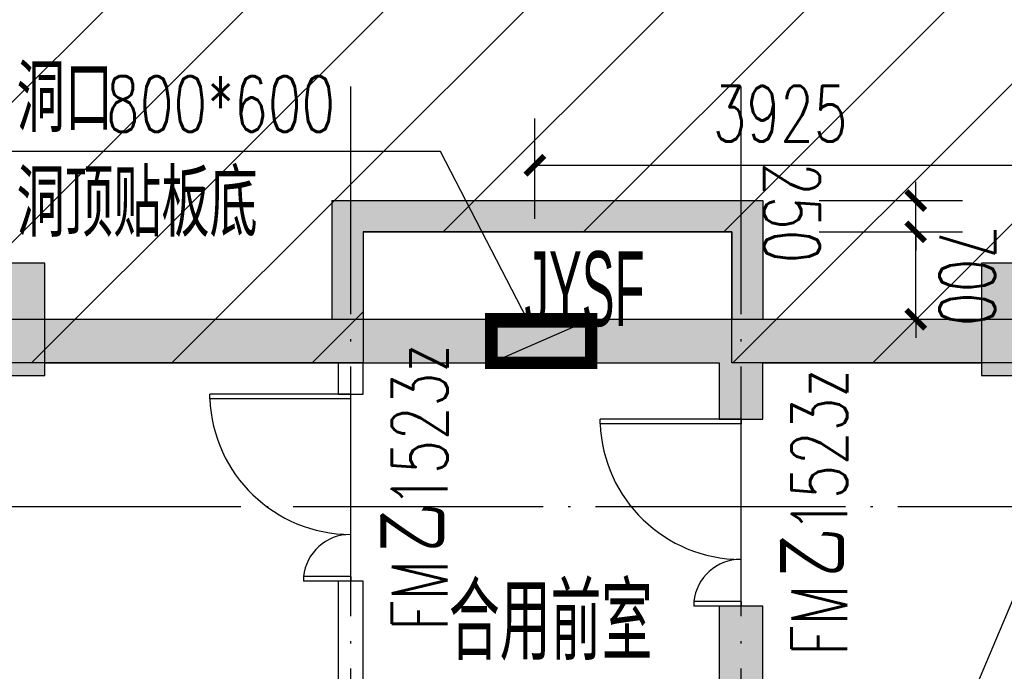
# Model space of a CAD drawing. Extents: x 797781 to 1255204, y 21234 to 1024248.
# Tile 26 of 256: x 896859 to 904741, y 94521 to 99742. Entities that reach past the tile are written whole.
import ezdxf

# ---------------------------------------------------------------- set-up
doc = ezdxf.new("R2010")
doc.units = 0
doc.header["$LTSCALE"] = 1000
doc.header["$MEASUREMENT"] = 0
doc.linetypes.add('230303生产综合楼-平面图_t8$0$DOTE', pattern=[2.42, 2, -0.2, 0.02, -0.2])
for name, color, linetype in [('230303生产综合楼-平面图_t8$0$COLUMN', 40, 'Continuous'), ('230303生产综合楼-平面图_t8$0$DIM_LEAD', 3, 'Continuous'), ('230303生产综合楼-平面图_t8$0$DOOR_FIRE', 4, 'Continuous'), ('230303生产综合楼-平面图_t8$0$DOOR_FIRE_TEXT', 7, 'Continuous'), ('230303生产综合楼-平面图_t8$0$DOTE', 1, '230303生产综合楼-平面图_t8$0$DOTE'), ('230303生产综合楼-平面图_t8$0$DUCT-加压送风管', 1, 'Continuous'), ('230303生产综合楼-平面图_t8$0$PUB_DIM', 3, 'Continuous'), ('230303生产综合楼-平面图_t8$0$PUB_HATCH', 8, 'Continuous'), ('230303生产综合楼-平面图_t8$0$PUB_TEXT', 7, 'Continuous'), ('230303生产综合楼-平面图_t8$0$WALL', 40, 'Continuous'), ('230303生产综合楼-平面图_t8$0$条件', 7, 'Continuous'), ('230303生产综合楼-平面图_t8$0$板洞', 6, 'Continuous'), ('PUB_HATCH', 8, 'Continuous')]:
    doc.layers.add(name, color=color, linetype=linetype)
doc.styles.add('230303生产综合楼-平面图_t8$0$_TCH_DIM', font='SIMPLEX', dxfattribs={"bigfont": 'GBCBIG'})
doc.styles.add('230303生产综合楼-平面图_T8$0$_TCH_DIM_T3', font='SIMPLEX', dxfattribs={"width": 0.705882, "bigfont": 'GBCBIG'})
doc.styles.add('230303生产综合楼-平面图_t8$0$_TCH_WINDOW', font='SIMPLEX', dxfattribs={"height": 3.5, "bigfont": 'GBCBIG'})
doc.styles.add('230303生产综合楼-平面图_t8$0$探索者', font='01-TSSDENG', dxfattribs={"width": 0.7, "bigfont": '02-TSSDCHN'})
doc.dimstyles.new('230303生产综合楼-平面图_T8$0$_TCH_ARCH&&150', dxfattribs={"dimtxt": 446.25, "dimasz": 150, "dimexe": 375, "dimexo": 450, "dimgap": 189.375, "dimtad": 1, "dimdec": 0, "dimzin": 0, "dimdsep": 46, "dimtxsty": '230303生产综合楼-平面图_T8$0$_TCH_DIM_T3', "dimblk": '230303生产综合楼-平面图_t8$0$_ArchTick', "dimcen": 0.09, "dimclrt": 7, "dimazin": 2, "dimtfac": 1, "dimtdec": 0, "dimtix": 1, "dimtmove": 2, "dimatfit": 3, "dimfxl": 1, "dimtolj": 1, "dimtzin": 0, "dimarcsym": 0})

# ---------------------------------------------------------------- blocks, each defined once
blk = doc.blocks.new('230303生产综合楼-平面图_t8$0$_ArchTick')
at = {"color": 0, "linetype": 'ByBlock', "const_width": 0.3}
blk.add_lwpolyline([(-0.5, -0.5), (0.5, 0.5)], dxfattribs=at)
blk = doc.blocks.new('*D6519')
at = {"layer": '230303生产综合楼-平面图_t8$0$PUB_DIM', "color": 0, "lineweight": -2, "transparency": 16777216}
for p, q in [((616529, -265449.1), (616529, -264644.8)), ((620454, -265449.1), (620454, -264644.8)), ((616529, -265019.8), (620454, -265019.8))]:
    blk.add_line(p, q, dxfattribs=at)
at = {"layer": 'Defpoints', "color": 0, "transparency": 16777216}
for p in [(620454, -265019.8), (616529, -265899.1), (620454, -265899.1)]:
    blk.add_point(p, dxfattribs=at)
at = {"layer": '230303生产综合楼-平面图_t8$0$PUB_DIM', "color": 0, "lineweight": -2, "transparency": 16777216, "xscale": 150, "yscale": 150, "zscale": 150, "rotation": 180}
blk.add_blockref('230303生产综合楼-平面图_t8$0$_ArchTick', (616529, -265019.8), dxfattribs=at)
at = {"layer": '230303生产综合楼-平面图_t8$0$PUB_DIM', "color": 0, "lineweight": -2, "transparency": 16777216, "xscale": 150, "yscale": 150, "zscale": 150}
blk.add_blockref('230303生产综合楼-平面图_t8$0$_ArchTick', (620454, -265019.8), dxfattribs=at)
at = {"layer": '230303生产综合楼-平面图_t8$0$PUB_DIM', "color": 7, "transparency": 16777216, "insert": (618491.5, -264607.3), "char_height": 446.25, "attachment_point": 5, "style": '230303生产综合楼-平面图_T8$0$_TCH_DIM_T3'}
blk.add_mtext('\\A1;3925', dxfattribs=at)
blk = doc.blocks.new('*D3005')
at = {"layer": '230303生产综合楼-平面图_t8$0$PUB_DIM', "color": 0, "lineweight": -2, "transparency": 16777216}
for p, q in [((904031.9, 98292.3), (904031.9, 98442.3)), ((903258.6, 98292.3), (904406.9, 98292.3)), ((904031.9, 98042.3), (904031.9, 98292.3)), ((903258.6, 98042.3), (904406.9, 98042.3)), ((904031.9, 98042.3), (904031.9, 97892.3))]:
    blk.add_line(p, q, dxfattribs=at)
at = {"layer": 'Defpoints', "color": 0, "transparency": 16777216}
for p in [(902808.6, 98292.3), (904031.9, 98292.3), (902808.6, 98042.3)]:
    blk.add_point(p, dxfattribs=at)
at = {"layer": '230303生产综合楼-平面图_t8$0$PUB_DIM', "color": 0, "lineweight": -2, "transparency": 16777216, "xscale": 150, "yscale": 150, "zscale": 150}
for p, rotation in [((904031.9, 98292.3), 270.000074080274), ((904031.9, 98042.3), 90.00007408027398)]:
    blk.add_blockref('230303生产综合楼-平面图_t8$0$_ArchTick', p, dxfattribs=dict(at, rotation=rotation))
at = {"layer": '230303生产综合楼-平面图_t8$0$PUB_DIM', "color": 7, "transparency": 16777216, "insert": (903040.6, 98194.5), "char_height": 446.25, "attachment_point": 5, "rotation": 270.00007, "style": '230303生产综合楼-平面图_T8$0$_TCH_DIM_T3'}
blk.add_mtext('\\A1;250', dxfattribs=at)
blk = doc.blocks.new('*D3006')
at = {"layer": '230303生产综合楼-平面图_t8$0$PUB_DIM', "color": 0, "lineweight": -2, "transparency": 16777216}
for p, q in [((904031.9, 98042.3), (904031.9, 98192.3)), ((903258.6, 98042.3), (904406.9, 98042.3)), ((904031.9, 97342.3), (904031.9, 98042.3)), ((903258.6, 97342.3), (904406.9, 97342.3)), ((904031.9, 97342.3), (904031.9, 97192.3))]:
    blk.add_line(p, q, dxfattribs=at)
at = {"layer": 'Defpoints', "color": 0, "transparency": 16777216}
for p in [(902808.6, 98042.3), (904031.9, 98042.3), (902808.6, 97342.3)]:
    blk.add_point(p, dxfattribs=at)
at = {"layer": '230303生产综合楼-平面图_t8$0$PUB_DIM', "color": 0, "lineweight": -2, "transparency": 16777216, "xscale": 150, "yscale": 150, "zscale": 150}
for p, rotation in [((904031.9, 98042.3), 270.0000740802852), ((904031.9, 97342.3), 90.00007408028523)]:
    blk.add_blockref('230303生产综合楼-平面图_t8$0$_ArchTick', p, dxfattribs=dict(at, rotation=rotation))
at = {"layer": '230303生产综合楼-平面图_t8$0$PUB_DIM', "color": 7, "transparency": 16777216, "insert": (904444.4, 97692.3), "char_height": 446.25, "attachment_point": 5, "rotation": 270.00007, "style": '230303生产综合楼-平面图_T8$0$_TCH_DIM_T3'}
blk.add_mtext('\\A1;700', dxfattribs=at)
blk = doc.blocks.new('230303生产综合楼-平面图_t8$0$$DorLib2D$00000225')
at = {"color": 0}
for p, q in [((0.475, -0.0014), (0.475, 0.7521)), ((0.475, 0.7521), (0.5, 0.7521)), ((0.5, -0.0014), (0.5, 0.7521)), ((-0.5, 0), (-0.5, 0.252)), ((-0.475, 0.252), (-0.5, 0.252)), ((-0.475, 0), (-0.475, 0.252)), ((-0.475, 0), (-0.5, 0)), ((0.475, -0.0014), (0.5, -0.0014))]:
    blk.add_line(p, q, dxfattribs=at)
for centre, radius, start, end in [((0.5046, -0.0019), 0.7546, 92.2493, 179.7238), ((-0.5008, 0.0026), 0.2508, 359.7899, 84.0974)]:
    blk.add_arc(centre, radius, start, end, dxfattribs=at)
blk = doc.blocks.new('_FZH')
blk.add_lwpolyline([(-0.5, -0.5), (0.5, -0.5), (0.5, 0.5), (-0.5, 0.5)], close=True)
at = {"layer": 'PUB_HATCH'}
blk.add_solid([(-0.5, -0.5), (0.5, -0.5), (-0.5, 0.5), (0.5, 0.5)], dxfattribs=at)
blk = doc.blocks.new('230303生产综合楼-平面图_t8$0$-1FND')
at = {"layer": '230303生产综合楼-平面图_t8$0$DIM_LEAD'}
for p, q in [((615771.6, -264910.1), (612222.1, -264910.1)), ((616465.6, -266253.1), (615771.6, -264910.1)), ((616465.6, -266253.1), (615771.6, -264910.1))]:
    blk.add_line(p, q, dxfattribs=at)
at = {"layer": '230303生产综合楼-平面图_t8$0$DUCT-加压送风管', "const_width": 52.5}
blk.add_lwpolyline([(616928.2, -266295.1), (616228.2, -266295.1)], dxfattribs=at)
at = {"layer": '230303生产综合楼-平面图_t8$0$条件', "color": 1, "const_width": 100, "elevation": 3050}
blk.add_lwpolyline([(616179.1, -266603.1), (616179.1, -266253.1), (616979.1, -266253.1), (616979.1, -266603.1), (616179.1, -266603.1)], dxfattribs=at)
at = {"layer": '230303生产综合楼-平面图_t8$0$条件', "color": 1, "elevation": 3050}
blk.add_lwpolyline([(616179.1, -266603.1), (616979.1, -266253.1)], dxfattribs=at)
at = {"layer": '230303生产综合楼-平面图_t8$0$PUB_TEXT', "style": '230303生产综合楼-平面图_t8$0$_TCH_DIM'}
for s, p in [('洞口', (612379.6, -264752.6)), ('洞顶贴板底', (612379.6, -265592.6))]:
    blk.add_text(s, height=536.17, dxfattribs=at).set_placement(p)
at = {"layer": '230303生产综合楼-平面图_t8$0$PUB_TEXT', "style": '230303生产综合楼-平面图_t8$0$_TCH_DIM', "width": 0.705882}
blk.add_text('800*600', height=446.25, dxfattribs=at).set_placement((613094.5, -264752.6))
at = {"layer": '230303生产综合楼-平面图_t8$0$PUB_DIM'}
dim = blk.add_aligned_dim(p1=(616529, -265899.1), p2=(620454, -265899.1), distance=879.2, dimstyle='230303生产综合楼-平面图_T8$0$_TCH_ARCH&&150', dxfattribs=at)
dim.commit()
dim.dimension.update_dxf_attribs({"geometry": '*D6519', "text_midpoint": (618491.5, -264607.3)})

msp = doc.modelspace()

# ---------------------------------------------------------------- hatches: boundary and pattern name
at = {"layer": '230303生产综合楼-平面图_t8$0$PUB_HATCH'}
h = msp.add_hatch(dxfattribs=at)
h.set_pattern_fill('ANSI31', color=256, scale=500)
h.set_pattern_definition([(45, (742304.1, -46432.5), (-561.266, 561.266), [])])
h.paths.add_polyline_path([(930109.1, 68893.4), (930108.6, 82492.3), (938508.6, 82492.3), (938508.2, 85667.3), (943409, 85667.3), (943409.3, 93092.3), (943762.1, 93092.3), (943758.6, 95392.3), (943508.6, 95392.3), (943508.6, 101792.3), (951058.6, 101792.3), (951058.6, 104092.3), (952808.6, 104092.3), (952808.6, 105392.3), (952708.2, 105392.3), (952709, 111192.3), (938408.6, 111192.3), (938408.6, 112942.3), (934909, 112942.3), (934909, 113292.3), (935009, 113392.3), (935009, 113792.3), (932409, 113792.3), (932409, 113392.3), (932509, 113292.3), (932509, 112992.3), (930408.6, 112992.3), (930408.6, 111192.3), (913308.6, 111192.3), (913308.6, 119592.3), (899708.6, 119592.3), (899708.6, 116092.3), (899708.6, 114673.2), (899708.6, 111192.3), (895158.6, 111192.3), (895158.6, 96992.3), (899608.6, 96992.3), (899608.6, 98042.3), (902558.6, 98042.3), (902558.6, 96992.3), (904808.6, 96992.3), (904808.2, 86592.3), (896359, 86592.3), (896156.1, 86592.3), (896158.6, 81292.3), (896158.6, 73892.3), (896158.6, 70892.3), (896358.6, 70892.3), (897858.6, 70892.3), (897858.6, 70042.3), (900108.6, 70042.3), (900108.6, 68892.3)])
h.paths.add_polyline_path([(930105.6, 68892.3), (955656.4, 68892.3), (955656.4, 72492.3), (963356.4, 72492.3), (963356.4, 68892.3), (986709.3, 68892.3), (986709.3, 70442.3), (987458.6, 70442.3), (987458.6, 70892.3), (989258.6, 70892.3), (989256.4, 88842.3), (986008.6, 88842.3), (986008.6, 90692.3), (982958.6, 90692.3), (982958.6, 94955.7), (980858.6, 94955.7), (980858.6, 99042.3), (985808.6, 99042.3), (985808.6, 96992.3), (989256.4, 96992.3), (989256.4, 109542.3), (987108.6, 109542.3), (987108.6, 109842.3), (986208.6, 109842.3), (986208.6, 111192.3), (963706.4, 111192.3), (963706.4, 119592.3), (955308.6, 119592.3), (955304.2, 111192.3), (952709, 111192.7), (952709, 105392.3), (955356.4, 105392.3), (955357.5, 98892.3), (952859.7, 98892.3), (952858.6, 95342.3), (952858.6, 94880.1), (952858.6, 93092.3), (943407.1, 93092.3), (943407.1, 85667.3), (938508.6, 85667.3), (938508.6, 82492.3), (930107.1, 82492.3)])
for points in [[(899358.6, 98292.3), (899608.6, 98042.3), (902558.6, 98042.3), (902808.6, 98292.3)], [(899608.6, 98042.3), (899358.6, 98292.3), (899358.6, 97342.3), (899491.9, 97225.7), (899608.6, 97342.3)], [(902808.6, 98292.3), (902558.6, 98042.3), (902558.6, 97342.3), (902658.6, 97167.3), (902808.6, 97342.3)], [(897058.6, 97342.3), (897058.6, 96992.3), (899508.6, 96992.3), (899491.9, 97225.7), (899358.6, 97342.3)], [(899491.9, 97225.7), (899508.6, 96992.3), (902458.6, 96992.3), (902658.6, 97167.3), (902558.6, 97342.3), (899608.6, 97342.3)], [(904558.6, 96992.3), (904558.6, 97342.3), (902808.6, 97342.3), (902658.6, 97167.3), (902808.6, 96992.3)], [(902458.6, 96992.3), (902458.6, 96542.3), (902808.6, 96542.3), (902808.6, 96992.3), (902658.6, 97167.3)], [(902808.6, 93292.3), (902808.6, 95042.3), (902458.6, 95042.3), (902458.6, 93292.3)]]:
    msp.add_hatch(color=256, dxfattribs=at).paths.add_polyline_path(points)

# ---------------------------------------------------------------- linework, layer by layer
at = {"layer": '230303生产综合楼-平面图_t8$0$DIM_LEAD'}
msp.add_line((904308.6, 93909.6), (905908.7, 97703.4), dxfattribs=at)
at = {"layer": '230303生产综合楼-平面图_t8$0$DOTE'}
for p, q in [((899508.6, 87702.4), (899508.6, 99207.6)), ((902633.6, 87702.4), (902633.6, 99207.6)), ((870008.6, 97342.3), (989908.6, 97342.3)), ((870008.6, 95842.3), (989908.6, 95842.3))]:
    msp.add_line(p, q, dxfattribs=at)
at = {"layer": '230303生产综合楼-平面图_t8$0$WALL'}
for p, q in [((899358.6, 98292.3), (902808.6, 98292.3)), ((899358.6, 98292.3), (899358.6, 97342.3)), ((902808.6, 98292.3), (902808.6, 97342.3)), ((899608.6, 98042.3), (902558.6, 98042.3)), ((899608.6, 98042.3), (899608.6, 97342.3)), ((902558.6, 98042.3), (902558.6, 97342.3)), ((897058.6, 97342.3), (899358.6, 97342.3)), ((899608.6, 97342.3), (902558.6, 97342.3)), ((902808.6, 97342.3), (904558.6, 97342.3)), ((897058.6, 96992.3), (899508.6, 96992.3)), ((899408.6, 96992.3), (899408.6, 96742.3)), ((899508.6, 96992.3), (902458.6, 96992.3)), ((899608.6, 96742.3), (899608.6, 96992.3)), ((902458.6, 96992.3), (902458.6, 96542.3)), ((902808.6, 96992.3), (904558.6, 96992.3)), ((902808.6, 96542.3), (902808.6, 96992.3)), ((899408.6, 96742.3), (899608.6, 96742.3)), ((902458.6, 96542.3), (902808.6, 96542.3)), ((899608.6, 95242.3), (899408.6, 95242.3)), ((899408.6, 95242.3), (899408.6, 93292.3)), ((899608.6, 93392.3), (899608.6, 95242.3)), ((902808.6, 95042.3), (902458.6, 95042.3)), ((902458.6, 95042.3), (902458.6, 93292.3)), ((902808.6, 93292.3), (902808.6, 95042.3))]:
    msp.add_line(p, q, dxfattribs=at)
at = {"layer": '230303生产综合楼-平面图_t8$0$板洞', "color": 5}
msp.add_lwpolyline([(959706.1, 60867.3), (896906.1, 60867.3), (896906.1, 68892.3), (900108.6, 68892.3), (900108.6, 70042.3), (897858.6, 70042.3), (897858.6, 70892.3), (896158.6, 70892.3), (896158.6, 73892.3), (896158.6, 73892.3), (896158.6, 81292.3), (896158.6, 86592.3), (896358.6, 86592.3), (904808.2, 86592), (904808.6, 96992.3), (902558.6, 96992.3), (902558.6, 98042.3), (899608.6, 98042.3), (899608.6, 96992.3), (895158.6, 96992.3), (895158.6, 111192.3), (870658.6, 111192.3)], dxfattribs=at)

# ---------------------------------------------------------------- block references
msp.add_blockref('230303生产综合楼-平面图_t8$0$-1FND', (284454.6, 363595.4))
at = {"layer": '230303生产综合楼-平面图_t8$0$COLUMN', "yscale": 900, "zscale": 900}
for p, xscale in [((896608.6, 97342.3), 900.0030081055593), ((905008.6, 97342.3), 900.0030096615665)]:
    msp.add_blockref('_FZH', p, dxfattribs=dict(at, xscale=xscale))
at = {"layer": '230303生产综合楼-平面图_t8$0$DOOR_FIRE', "xscale": -1500, "yscale": -1500}
for p, zscale, rotation in [((899508.6, 95992.3), 200, 269.999999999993), ((902633.6, 95792.3), 350, 270.0000701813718)]:
    msp.add_blockref('230303生产综合楼-平面图_t8$0$$DorLib2D$00000225', p, dxfattribs=dict(at, zscale=zscale, rotation=rotation))

# ---------------------------------------------------------------- texts
at = {"layer": '230303生产综合楼-平面图_t8$0$DOOR_FIRE_TEXT', "style": '230303生产综合楼-平面图_t8$0$_TCH_WINDOW', "width": 0.705882}
for s, rotation, p in [('1523z', 90, (900283.6, 95833.5)), ('1523z', 90.00007, (903483.6, 95633.5)), ('FM', 90, (900283.6, 94846.1)), ('FM', 90.00007, (903483.6, 94646.1))]:
    msp.add_text(s, height=446.25, rotation=rotation, dxfattribs=at).set_placement(p)
at = {"layer": '230303生产综合楼-平面图_t8$0$DOOR_FIRE_TEXT', "style": '230303生产综合楼-平面图_t8$0$_TCH_WINDOW'}
for rotation, p in [(90, (900283.6, 95476.1)), (90.00007, (903483.6, 95276.1))]:
    msp.add_text('乙', height=536.2, rotation=rotation, dxfattribs=at).set_placement(p)
at = {"layer": '230303生产综合楼-平面图_t8$0$PUB_TEXT', "style": '230303生产综合楼-平面图_t8$0$探索者'}
for s, height, width, p in [('JYSF', 600, 0.49, (900899.3, 97286.6)), ('合用前室', 612.77, 0.7, (900293.8, 94609.4))]:
    msp.add_text(s, height=height, dxfattribs=dict(at, width=width)).set_placement(p)

# ---------------------------------------------------------------- dimensions: what is measured, and where the dimension line sits
at = {"layer": '230303生产综合楼-平面图_t8$0$PUB_DIM'}
dim = msp.add_linear_dim(base=(904031.9, 98292.3), p1=(902808.6, 98042.3), p2=(902808.6, 98292.3), angle=90.00007, dimstyle='230303生产综合楼-平面图_T8$0$_TCH_ARCH&&150', dxfattribs=at)
dim.commit()
dim.dimension.update_dxf_attribs({"geometry": '*D3005', "text_midpoint": (903040.6, 98194.5), "dimtype": 161})
dim = msp.add_aligned_dim(p1=(902808.6, 97342.3), p2=(902808.6, 98042.3), distance=-1223.3, dimstyle='230303生产综合楼-平面图_T8$0$_TCH_ARCH&&150', dxfattribs=at)
dim.commit()
dim.dimension.update_dxf_attribs({"geometry": '*D3006', "text_midpoint": (904444.4, 97692.3)})

doc.saveas('drawing.dxf')
